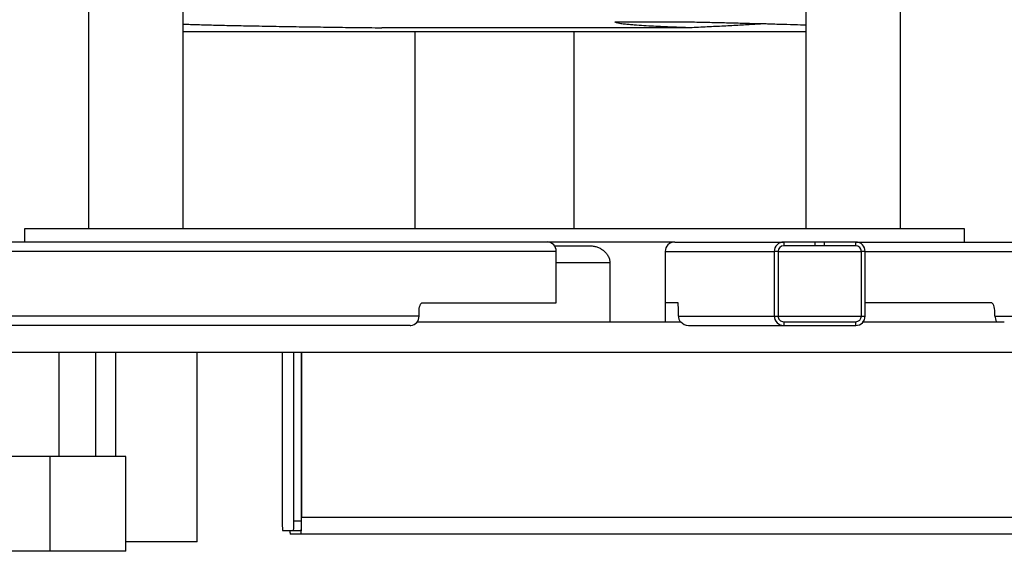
# Model space of a CAD drawing. Header units: millimetres. Extents: x 51 to 3958, y 1087 to 2585.
# Tile 3 of 12: x 1754 to 2273, y 1087 to 1367. Entities that reach past the tile are written whole.
import ezdxf

# ---------------------------------------------------------------- set-up
doc = ezdxf.new("R2010")
doc.units = ezdxf.units.MM

msp = doc.modelspace()

# ---------------------------------------------------------------- linework, layer by layer
at = {"color": 7, "linetype": 'Continuous', "lineweight": 25}
for p, q in [((1790.33, 1415.82), (1790.33, 1257.32)), ((1840.33, 1257.32), (1840.33, 1415.13)), ((2168.78, 1415.13), (2168.78, 1257.32)), ((2218.78, 1257.32), (2218.78, 1415.82)), ((1840.33, 1361.32), (2168.78, 1361.32)), ((2107.57, 1363.22), (1945.05, 1363.22)), ((1962.55, 1361.32), (1962.55, 1257.32)), ((2046.55, 1257.32), (2046.55, 1361.32)), ((1756.55, 1257.32), (1756.55, 1250.32)), ((1789.78, 1257.32), (1756.55, 1257.32)), ((2252.55, 1257.32), (1789.78, 1257.32)), ((2252.55, 1250.32), (2252.55, 1257.32)), ((2032.4, 1250.32), (1433.43, 1250.32)), ((2099.57, 1250.32), (2032.4, 1250.32)), ((2036.14, 1248.32), (2054.65, 1248.32)), ((2099.57, 1250.32), (2157.09, 1250.32)), ((2157.09, 1250.32), (2157.09, 1248.32)), ((2173.58, 1250.32), (2157.09, 1250.32)), ((2173.58, 1248.32), (2157.09, 1248.32)), ((2173.58, 1250.32), (2173.58, 1248.32)), ((2178.58, 1250.32), (2173.58, 1250.32)), ((2178.58, 1248.32), (2173.58, 1248.32)), ((2178.58, 1248.32), (2178.58, 1250.32)), ((2195.07, 1250.32), (2178.58, 1250.32)), ((2195.07, 1248.32), (2178.58, 1248.32)), ((2195.07, 1248.32), (2195.07, 1250.32)), ((2195.07, 1250.32), (2893.1, 1250.32)), ((2037.08, 1245.32), (1438.11, 1245.32)), ((2037.08, 1218.32), (2037.08, 1245.32)), ((2094.58, 1245.32), (2152.09, 1245.32)), ((2094.58, 1245.32), (2094.58, 1218.32)), ((2152.09, 1245.32), (2152.09, 1211.32)), ((2154.09, 1245.32), (2152.09, 1245.32)), ((2154.09, 1245.32), (2154.09, 1211.32)), ((2200.06, 1245.32), (2198.07, 1245.32)), ((2198.07, 1211.32), (2198.07, 1245.32)), ((2200.06, 1211.32), (2200.06, 1245.32)), ((2065.36, 1239.32), (2065.36, 1208.32)), ((2094.55, 1239.32), (2094.55, 1208.32)), ((1966.47, 1218.32), (2037.08, 1218.32)), ((2101.36, 1218.32), (2094.58, 1218.32)), ((2266.45, 1218.32), (2200.06, 1218.32)), ((1964.71, 1211.32), (1438.11, 1211.32)), ((1964.71, 1211.32), (1964.71, 1213.32)), ((2101.53, 1211.32), (2101.53, 1213.32)), ((2101.53, 1211.32), (2152.09, 1211.32)), ((2152.09, 1211.32), (2154.09, 1211.32)), ((2198.07, 1211.32), (2200.06, 1211.32)), ((2268.52, 1211.32), (2268.52, 1213.32)), ((2268.52, 1211.32), (2888.55, 1211.32)), ((1960.01, 1206.32), (1433.43, 1206.32)), ((1963.78, 1208.32), (2102.85, 1208.32)), ((2102.83, 1208.32), (2102.85, 1208.32)), ((2106.82, 1206.32), (2157.09, 1206.32)), ((2157.09, 1208.32), (2157.09, 1206.32)), ((2157.09, 1208.32), (2195.07, 1208.32)), ((2157.09, 1206.32), (2195.07, 1206.32)), ((2195.07, 1206.32), (2195.07, 1208.32)), ((2199.07, 1208.32), (2273.19, 1208.32)), ((2273.19, 1208.32), (2273.47, 1208.32)), ((1529.55, 1192.32), (2468.27, 1192.32)), ((1774.89, 1137.32), (1774.89, 1192.32)), ((1794.22, 1137.32), (1794.22, 1192.32)), ((1804.76, 1137.32), (1804.76, 1192.32)), ((1847.71, 1092.32), (1847.71, 1192.32)), ((1892.53, 1192.32), (1892.53, 1103.32)), ((1898.65, 1103.32), (1898.65, 1192.32)), ((1902.65, 1103.32), (1902.65, 1192.32)), ((1902.7, 1192.32), (1902.7, 1105.32)), ((1769.95, 1137.32), (1749.56, 1137.32)), ((1769.95, 1137.32), (1769.95, 1087.32)), ((1809.95, 1137.32), (1769.95, 1137.32)), ((1809.95, 1087.32), (1809.95, 1137.32)), ((1898.65, 1103.32), (1902.65, 1103.32)), ((1902.7, 1105.32), (2702.43, 1105.32)), ((1892.66, 1098.32), (1898.52, 1098.32)), ((1902.47, 1096.32), (1896.71, 1096.32)), ((1898.52, 1098.32), (1902.52, 1098.32)), ((2702.19, 1096.32), (1902.47, 1096.32)), ((1847.71, 1092.32), (1809.95, 1092.32)), ((1769.95, 1087.32), (1749.56, 1087.32)), ((1809.95, 1087.32), (1769.95, 1087.32))]:
    msp.add_line(p, q, dxfattribs=at)
at = {"color": 1, "linetype": 'Continuous', "lineweight": 25}
for p, q in [((2154.09, 1245.32), (2198.07, 1245.32)), ((2200.06, 1245.32), (2888.55, 1245.32)), ((2065.36, 1239.32), (2037.08, 1239.32)), ((2094.58, 1239.32), (2094.55, 1239.32)), ((2154.09, 1211.32), (2198.07, 1211.32))]:
    msp.add_line(p, q, dxfattribs=at)
at = {"color": 7, "linetype": 'Continuous', "lineweight": 25, "flags": 128}
for points in [[(1964.71, 1213.32), (1964.75, 1214.3), (1964.85, 1215.24), (1965.01, 1216.1), (1965.23, 1216.86), (1965.49, 1217.48), (1965.8, 1217.94), (1966.13, 1218.23), (1966.47, 1218.32)], [(2268.52, 1213.32), (2268.48, 1214.3), (2268.36, 1215.24), (2268.17, 1216.1), (2267.91, 1216.86), (2267.6, 1217.48), (2267.24, 1217.94), (2266.85, 1218.23), (2266.45, 1218.32)]]:
    msp.add_lwpolyline(points, dxfattribs=at)
at = {"color": 7, "linetype": 'Continuous', "lineweight": 25}
for centre, radius, start, end in [((2032.23, 1245.48), 4.85, 358.1767, 88.0526), ((2099.57, 1245.32), 5, 90.0163, 180.0163), ((2157.09, 1245.32), 5, 90.0163, 180.0163), ((2157.09, 1245.32), 3, 90.0163, 180.0163), ((2195.07, 1245.32), 5, 359.9837, 89.9837), ((2195.07, 1245.32), 3, 359.9837, 89.9837), ((2064.34, 1214.57), 37.2, 358.0767, 5.7874), ((1959.84, 1211.18), 4.87, 275.7032, 1.6615), ((2106.53, 1211.32), 5, 179.9984, 216.8519), ((2157.09, 1211.32), 5, 179.9837, 269.9837), ((2157.09, 1211.32), 3, 179.9837, 269.9837), ((2195.07, 1211.32), 5, 270.0163, 0.0163), ((2195.07, 1211.32), 3, 270.0163, 0.0163), ((2273.84, 1211.3), 5.33, 179.7737, 213.9904), ((1940.38, 1102.07), 47.87, 178.5046, 184.4944), ((1850.8, 1102.07), 47.87, 355.5056, 1.4954), ((1816.57, 1103.07), 86.16, 355.5056, 1.4954), ((1854.8, 1102.07), 47.87, 355.5056, 1.4954), ((1908.67, 1098.21), 12.11, 179.484, 188.9849)]:
    msp.add_arc(centre, radius, start, end, dxfattribs=at)
for centre, major_axis, ratio, start_param, end_param in [((1960.01, 1211.32), (5.09, 0), 0.98293, 4.712389, 4.775382), ((2106.82, 1211.32), (0, 5), 0.991643, 2.214297, 3.141593)]:
    msp.add_ellipse(centre, major_axis=major_axis, ratio=ratio, start_param=start_param, end_param=end_param, dxfattribs=at)
for points, knots in [([(2107.57, 1363.22), (2104.52, 1363.33), (2101.39, 1363.44), (2094.99, 1363.7), (2091.72, 1363.85), (2086.71, 1364.11), (2085.02, 1364.2), (2081.63, 1364.41), (2079.92, 1364.52), (2077.35, 1364.72), (2076.49, 1364.79), (2074.77, 1364.95), (2073.91, 1365.03), (2072.19, 1365.23), (2071.32, 1365.34), (2070.05, 1365.56), (2069.62, 1365.64), (2069.01, 1365.8), (2068.8, 1365.86), (2068.52, 1365.98), (2068.42, 1366.02), (2068.3, 1366.11), (2068.26, 1366.14), (2068.2, 1366.22), (2068.18, 1366.27), (2068.19, 1366.32)], [0, 0, 0, 0, 0.25, 0.25, 0.5, 0.5, 0.625, 0.625, 0.75, 0.75, 0.8125, 0.8125, 0.875, 0.875, 0.9375, 0.9375, 0.96875, 0.96875, 0.984375, 0.984375, 0.992188, 0.992188, 0.996094, 0.996094, 1, 1, 1, 1]), ([(2068.19, 1366.32), (2075.37, 1366.32), (2082.35, 1366.32), (2092.53, 1366.32), (2095.87, 1366.32), (2100.8, 1366.32), (2102.44, 1366.32), (2105.68, 1366.32), (2107.29, 1366.32), (2108.88, 1366.32)], [0, 0, 0, 0, 0.5, 0.5, 0.75, 0.75, 0.875, 0.875, 1, 1, 1, 1]), ([(2108.88, 1366.32), (2111.98, 1366.25), (2118.18, 1366.11), (2126.93, 1365.9), (2135.25, 1365.69), (2143.08, 1365.49), (2151.04, 1365.28), (2158.81, 1365.05), (2164.95, 1364.86), (2167.88, 1364.75), (2168.78, 1364.72)], [0, 0, 0, 0, 0.121554, 0.243108, 0.365155, 0.488728, 0.612822, 0.77083, 0.929934, 1, 1, 1, 1]), ([(1840.33, 1365.16), (1841.26, 1365.13), (1844.36, 1365.01), (1850.79, 1364.82), (1859.53, 1364.59), (1869.39, 1364.38), (1880.3, 1364.16), (1892.08, 1363.96), (1904.55, 1363.76), (1917.51, 1363.57), (1931.01, 1363.39), (1940.36, 1363.28), (1945.05, 1363.22)], [0, 0, 0, 0, 0.04565, 0.151736, 0.256946, 0.362886, 0.471134, 0.580181, 0.685279, 0.79111, 0.895197, 1, 1, 1, 1]), ([(2147.84, 1365.36), (2145.86, 1365.24), (2141.47, 1364.97), (2133.98, 1364.54), (2125.6, 1364.1), (2116.82, 1363.66), (2110.66, 1363.37), (2107.57, 1363.22)], [0, 0, 0, 0, 0.17228, 0.382574, 0.592867, 0.796027, 1, 1, 1, 1]), ([(2054.65, 1248.32), (2055.29, 1248.32), (2055.93, 1248.27), (2057.18, 1248.08), (2057.8, 1247.93), (2058.72, 1247.64), (2059.02, 1247.53), (2059.61, 1247.29), (2059.9, 1247.16), (2060.75, 1246.72), (2061.29, 1246.39), (2062.06, 1245.81), (2062.31, 1245.6), (2062.78, 1245.16), (2063.01, 1244.93), (2063.66, 1244.2), (2064.04, 1243.68), (2064.52, 1242.82), (2064.66, 1242.52), (2064.91, 1241.91), (2065.02, 1241.6), (2065.19, 1240.97), (2065.25, 1240.65), (2065.34, 1239.99), (2065.36, 1239.66), (2065.36, 1239.32)], [0, 0, 0, 0, 0.125, 0.125, 0.25, 0.25, 0.3125, 0.3125, 0.375, 0.375, 0.5, 0.5, 0.5625, 0.5625, 0.625, 0.625, 0.75, 0.75, 0.8125, 0.8125, 0.875, 0.875, 0.9375, 0.9375, 1, 1, 1, 1])]:
    msp.add_open_spline(points, degree=3, knots=knots, dxfattribs=at)

doc.saveas('drawing.dxf')
